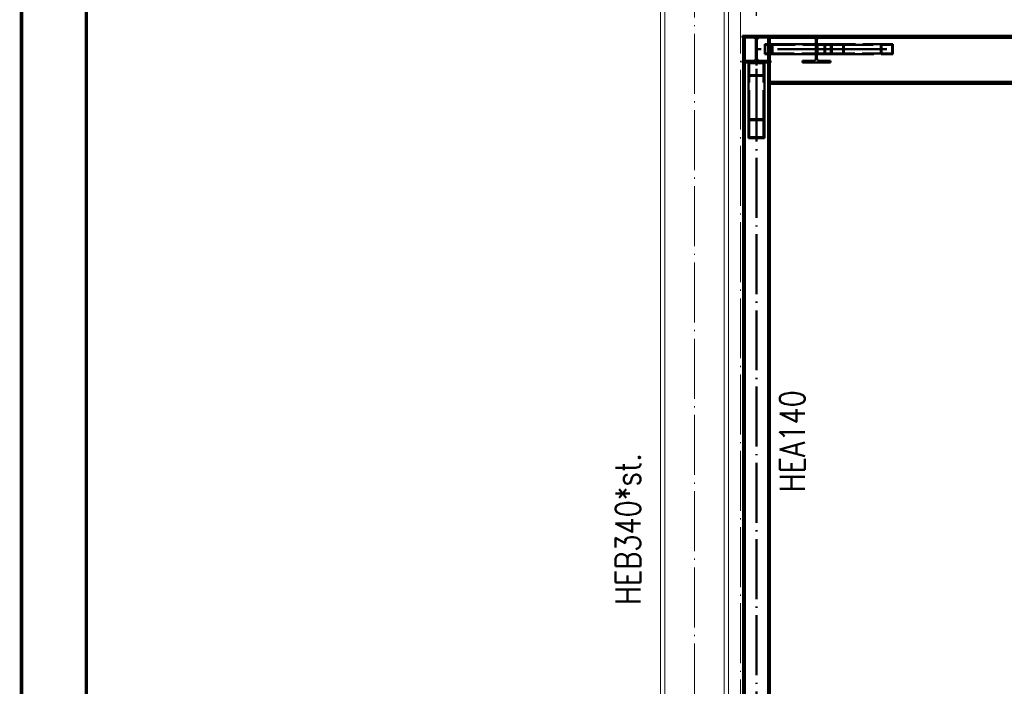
# Paper-space layout 'Layout1' of a CAD drawing. Extents: x -2 to 1033, y -36 to 596.
# Tile 21 of 182: x 0 to 98, y 460 to 527. Entities that reach past the tile are written whole.
import ezdxf
from ezdxf.enums import TextEntityAlignment as Align

# ---------------------------------------------------------------- set-up
doc = ezdxf.new("R2010")
doc.units = 0
for name, pattern in [('ACAD_ISO02W100', [15, 12, -3]), ('ACAD_ISO04W100', [30.5, 24, -3, 0.5, -3]), ('HP_01_CER_B', [8, 5, -1, 1, -1])]:
    doc.linetypes.add(name, pattern=pattern)
doc.layers.get('0').update_dxf_attribs({"linetype": 'CONTINUOUS'})
doc.layers.get('DEFPOINTS').update_dxf_attribs({"color": 132, "linetype": 'CONTINUOUS'})
doc.layers.add('RAMECEK_HP', color=251, linetype='CONTINUOUS')
for name, color, linetype, lineweight in [('SS_1.ET-HALA_TaO-RASTR', 7, 'HP_01_CER_B', 13), ('SS_1.ET-HALA_TaO-SLOUP', 9, 'CONTINUOUS', 13), ('SS_2.ET-HALA_TaO-VESTAVBA_A1÷B2-VAZBA2', 51, 'CONTINUOUS', 50), ('SS_KOTY', 3, 'CONTINUOUS', 25), ('SS_POPIS_PROFILU', 13, 'CONTINUOUS', 25), ('SS_SRAFY', 8, 'CONTINUOUS', 18), ('SS_STAV.OK-POPIS_PROFILU', 9, 'CONTINUOUS', 13)]:
    doc.layers.add(name, color=color, linetype=linetype, lineweight=lineweight)
doc.styles.add('ROMANS', font='romans.shx', dxfattribs={"width": 0.8})
doc.styles.add('romans.shx', font='romans.shx', dxfattribs={"height": 5})
doc.dimstyles.new('A-1_(2.5)_50AS', dxfattribs={"dimtxt": 2.5, "dimasz": 2, "dimexe": 1, "dimexo": 2, "dimgap": 0, "dimtad": 0, "dimdec": 1, "dimlfac": 50, "dimrnd": 1, "dimtxsty": 'ROMANS', "dimblk1": 'OBLIQUE', "dimblk2": 'OBLIQUE', "dimsah": 1, "dimcen": 2, "dimclrd": 256, "dimclre": 256, "dimclrt": 256, "dimadec": 1, "dimazin": 2, "dimtfac": 0.714286, "dimtdec": 1, "dimtmove": 0, "dimatfit": 3, "dimldrblk": 'OPEN', "dimfxl": 1, "dimtvp": 1.142857, "dimtfill": 1, "dimtolj": 1, "dimlwd": -1, "dimlwe": -1, "dimarcsym": 0})

# ---------------------------------------------------------------- blocks, each defined once
blk = doc.blocks.new('*U6')
at = {"layer": 'RAMECEK_HP', "lineweight": 35, "const_width": 0.35}
for points in [[(0, 594), (0, 0), (841, 0), (841, 594)], [(6.5, 587.5), (6.5, 6.5), (834.5, 6.5), (834.5, 587.5)]]:
    blk.add_lwpolyline(points, close=True, dxfattribs=at)
at = {"layer": 'DEFPOINTS', "style": 'ROMANS', "width": 0.8}
blk.add_attdef('TISK', text='', height=10, dxfattribs=at).set_placement((841, -33), align=Align.RIGHT)
blk = doc.blocks.new('_Oblique')
at = {"color": 0, "linetype": 'ByBlock', "lineweight": -2}
blk.add_line((-0.5, -0.5), (0.5, 0.5), dxfattribs=at)
blk = doc.blocks.new('*D51')
at = {"layer": 'DEFPOINTS', "color": 0, "transparency": 16777216}
for p in [(71.939, 542.19), (71.939, 541.809), (73.539, 525.26, -10152.8)]:
    blk.add_point(p, dxfattribs=at)
at = {"layer": 'SS_KOTY', "transparency": 16777216}
for p, q in [((71.939, 543.809), (71.939, 543.19)), ((73.539, 527.26), (73.539, 543.19)), ((71.939, 542.19), (66.701, 542.19)), ((73.539, 542.19), (71.939, 542.19))]:
    blk.add_line(p, q, dxfattribs=at)
at = {"layer": 'SS_KOTY', "transparency": 16777216, "xscale": 2, "yscale": 2, "zscale": 2, "rotation": 180}
blk.add_blockref('_Oblique', (71.939, 542.19), dxfattribs=at)
at = {"layer": 'SS_KOTY', "transparency": 16777216, "xscale": 2, "yscale": 2, "zscale": 2}
blk.add_blockref('_Oblique', (73.539, 542.19), dxfattribs=at)
at = {"layer": 'SS_KOTY', "transparency": 16777216, "insert": (68.32, 545.047), "char_height": 2.5, "attachment_point": 5, "style": 'ROMANS', "bg_fill": 3, "box_fill_scale": 1.1, "bg_fill_color": 256, "bg_fill_true_color": 13158600, "bg_fill_transparency": 0}
blk.add_mtext('\\A1;80', dxfattribs=at)
blk = doc.blocks.new('_OPEN')
at = {"color": 0, "linetype": 'ByBlock'}
for p, q in [((-1, 0.167), (0, 0)), ((0, 0), (-1, -0.167)), ((0, 0), (-1, 0))]:
    blk.add_line(p, q, dxfattribs=at)
blk = doc.blocks.new('*D52')
at = {"layer": 'DEFPOINTS', "color": 0, "transparency": 16777216}
for p in [(210.939, 542.19), (73.539, 525.26, -10152.8), (210.939, 525.26, -10152.8)]:
    blk.add_point(p, dxfattribs=at)
at = {"layer": 'SS_KOTY', "transparency": 16777216}
for p, q in [((73.539, 527.26), (73.539, 543.19)), ((210.939, 527.26), (210.939, 543.19)), ((73.539, 542.19), (210.939, 542.19))]:
    blk.add_line(p, q, dxfattribs=at)
at = {"layer": 'SS_KOTY', "transparency": 16777216, "xscale": 2, "yscale": 2, "zscale": 2, "rotation": 180}
blk.add_blockref('_Oblique', (73.539, 542.19), dxfattribs=at)
at = {"layer": 'SS_KOTY', "transparency": 16777216, "xscale": 2, "yscale": 2, "zscale": 2}
blk.add_blockref('_Oblique', (210.939, 542.19), dxfattribs=at)
at = {"layer": 'SS_KOTY', "transparency": 16777216, "insert": (142.239, 545.047), "char_height": 2.5, "attachment_point": 5, "style": 'ROMANS', "bg_fill": 3, "box_fill_scale": 1.1, "bg_fill_color": 256, "bg_fill_true_color": 13158600, "bg_fill_transparency": 0}
blk.add_mtext('\\A1;6870', dxfattribs=at)

psp = doc.layouts.get("Layout1")

# ---------------------------------------------------------------- linework, layer by layer
at = {"layer": 'SS_1.ET-HALA_TaO-SLOUP', "color": 5, "linetype": 'Continuous', "ltscale": 0.25}
for p, q in [((63.9386, 398.6604), (63.9386, 536.8089)), ((64.3686, 424.4604), (64.3686, 536.8089))]:
    psp.add_line(p, q, dxfattribs=at)
at = {"layer": 'SS_2.ET-HALA_TaO-VESTAVBA_A1÷B2-VAZBA2', "color": 1, "linetype": 'Continuous', "ltscale": 0.25}
for p, q in [((80.9938, 524.4404), (74.3768, 524.4404)), ((74.3768, 524.4404), (74.3768, 523.4404)), ((82.2806, 524.4404), (80.9938, 524.4404)), ((80.9938, 523.4404), (80.9938, 524.4404)), ((81.071, 524.3804), (82.2034, 524.3804)), ((81.071, 523.5004), (81.071, 524.3804)), ((82.2034, 523.5004), (82.2034, 524.3804)), ((82.2806, 523.4404), (82.2806, 524.4404)), ((74.3768, 523.4404), (80.9938, 523.4404)), ((74.6986, 523.4404), (74.6986, 522.7704)), ((74.8686, 523.4404), (74.8686, 522.7704)), ((80.9938, 523.4404), (82.2806, 523.4404)), ((82.2034, 523.5004), (81.071, 523.5004)), ((73.2436, 522.7704), (72.1386, 522.7704)), ((72.1386, 522.7704), (72.1386, 522.6004)), ((72.1386, 522.6004), (74.9386, 522.6004)), ((72.2086, 446.0604), (72.2086, 522.6004)), ((72.3786, 522.6004), (72.3786, 446.0604)), ((72.7386, 516.9401), (72.7386, 522.6004)), ((74.9386, 522.7704), (73.8336, 522.7704)), ((74.3386, 516.9401), (74.3386, 522.6004)), ((74.6986, 522.6004), (74.6986, 446.0604)), ((74.8686, 522.6004), (74.8686, 446.0604)), ((74.9386, 522.6004), (74.9386, 522.7704)), ((209.6086, 520.6564), (74.8686, 520.6564)), ((74.8686, 520.4604), (209.6086, 520.4604)), ((72.7386, 516.9401), (74.3386, 516.9401)), ((72.7386, 515.0213), (72.7386, 516.9401)), ((72.8186, 516.8442), (74.2586, 516.8442)), ((72.8186, 515.1172), (72.8186, 516.8442)), ((74.2586, 515.1172), (74.2586, 516.8442)), ((74.3386, 515.0213), (74.3386, 516.9401)), ((72.7386, 515.0213), (74.3386, 515.0213)), ((72.8186, 515.1172), (74.2586, 515.1172))]:
    psp.add_line(p, q, dxfattribs=at)
at = {"layer": 'SS_2.ET-HALA_TaO-VESTAVBA_A1÷B2-VAZBA2', "color": 3, "linetype": 'ACAD_ISO02W100', "ltscale": 0.25}
for p, q in [((74.4234, 524.3804), (81.071, 524.3804)), ((74.4234, 524.3804), (74.4234, 523.5004)), ((74.6986, 524.4404), (74.6986, 523.4404)), ((74.8686, 524.4404), (74.8686, 523.4404)), ((75.1072, 524.3804), (75.1072, 523.5004)), ((75.1539, 524.4404), (75.1539, 523.4404)), ((79.5936, 524.7604), (79.4836, 524.7604)), ((79.4836, 524.6897), (79.4836, 524.7604)), ((79.4836, 524.6604), (79.4836, 524.6897)), ((79.4836, 524.6604), (79.5936, 524.6604)), ((79.4836, 523.0104), (79.4836, 524.6604)), ((79.5936, 524.7604), (79.5936, 524.6897)), ((79.5936, 524.6897), (79.5936, 524.6604)), ((79.5936, 524.6604), (79.5936, 523.0104)), ((79.6427, 524.3804), (79.6427, 523.5004)), ((80.3622, 524.3804), (80.3622, 523.5004)), ((80.4112, 524.4404), (80.4112, 523.4404)), ((82.2034, 524.3804), (87.119, 524.3804)), ((87.1924, 524.4404), (82.2806, 524.4404)), ((85.9693, 523.4404), (85.9693, 524.4404)), ((86.0427, 523.5004), (86.0427, 524.3804)), ((87.119, 523.5004), (87.119, 524.3804)), ((87.1924, 523.4404), (87.1924, 524.4404)), ((81.071, 523.5004), (74.4234, 523.5004)), ((87.119, 523.5004), (82.2034, 523.5004)), ((82.2806, 523.4404), (87.1924, 523.4404)), ((72.2086, 522.6004), (72.2086, 522.7704)), ((72.3786, 522.7704), (72.3786, 522.6004)), ((72.5386, 522.6004), (72.5386, 522.7704)), ((72.6386, 522.6004), (72.6386, 522.7704)), ((74.2586, 522.5337), (72.8186, 522.5337)), ((72.8186, 516.8442), (72.8186, 522.5337)), ((74.2586, 516.8442), (74.2586, 522.5337)), ((74.4386, 522.7704), (74.4386, 522.6004)), ((74.5386, 522.6004), (74.5386, 522.7704)), ((74.6986, 522.7704), (74.6986, 522.6004)), ((74.8686, 522.7704), (74.8686, 522.6004)), ((79.2436, 522.7704), (78.1386, 522.7704)), ((78.1386, 522.7704), (78.1386, 522.6004)), ((78.1386, 522.6004), (80.9386, 522.6004)), ((80.9386, 522.7704), (79.8336, 522.7704)), ((80.9386, 522.6004), (80.9386, 522.7704)), ((74.3386, 521.2662), (72.7386, 521.2662)), ((74.2586, 521.3329), (72.8186, 521.3329))]:
    psp.add_line(p, q, dxfattribs=at)
at = {"layer": 'SS_2.ET-HALA_TaO-VESTAVBA_A1÷B2-VAZBA2', "color": 7, "linetype": 'ACAD_ISO04W100', "ltscale": 0.25}
for p, q in [((81.6372, 523.9404), (73.5386, 523.9404)), ((86.5809, 523.9404), (79.5386, 523.9404)), ((73.5386, 515.9807), (73.5386, 522.6004))]:
    psp.add_line(p, q, dxfattribs=at)
at = {"layer": 'SS_2.ET-HALA_TaO-VESTAVBA_A1÷B2-VAZBA2', "color": 1, "linetype": 'Continuous', "ltscale": 0.25, "extrusion": (6.27875e-14, -1.51521e-13, -1)}
psp.add_arc((-73.2436, 523.0104), 0.24, 180, 270, dxfattribs=at)
at = {"layer": 'SS_2.ET-HALA_TaO-VESTAVBA_A1÷B2-VAZBA2', "color": 1, "linetype": 'Continuous', "ltscale": 0.25, "extrusion": (-1.51582e-13, -6.27263e-14, -1)}
psp.add_arc((-73.8336, 523.0104), 0.24, 270, 0, dxfattribs=at)
at = {"layer": 'SS_2.ET-HALA_TaO-VESTAVBA_A1÷B2-VAZBA2', "color": 3, "linetype": 'ACAD_ISO02W100', "ltscale": 0.25, "extrusion": (-3.7494e-33, 6.12323e-17, -1)}
for centre, start, end in [((-79.2436, 523.0104), 180, 270), ((-79.8336, 523.0104), 270, 0)]:
    psp.add_arc(centre, 0.24, start, end, dxfattribs=at)

# ---------------------------------------------------------------- block references
at = {"layer": 'RAMECEK_HP'}
psp.add_blockref('*U6', (0, 0), dxfattribs=at)

# ---------------------------------------------------------------- texts
at = {"layer": 'SS_POPIS_PROFILU', "color": 13, "style": 'romans.shx', "width": 0.8}
psp.add_text('HEA140', height=2.5, rotation=90, dxfattribs=at).set_placement((78.3686, 479.6166))
at = {"layer": 'SS_STAV.OK-POPIS_PROFILU', "color": 9, "style": 'romans.shx', "width": 0.8}
psp.add_text('HEB340*st.', height=2.5, rotation=90, dxfattribs=at).set_placement((61.9386, 468.3575))

# ---------------------------------------------------------------- next in the draw order: dimensions: what is measured, and where the dimension line sits
at = {"layer": 'SS_KOTY'}
dim = psp.add_linear_dim(base=(71.9386, 542.1898), p1=(73.5386, 525.2604, -10152.8), p2=(71.9386, 541.8089), dimstyle='A-1_(2.5)_50AS', dxfattribs=at)
dim.commit()
dim.dimension.update_dxf_attribs({"geometry": '*D51', "text_midpoint": (68.3196, 545.0469)})

# ---------------------------------------------------------------- next in the draw order: linework, layer by layer
at = {"layer": 'SS_1.ET-HALA_TaO-RASTR', "linetype": 'ACAD_ISO04W100', "ltscale": 0.25}
psp.add_line((71.9386, 325.2604), (71.9386, 541.8089), dxfattribs=at)
at = {"layer": 'SS_1.ET-HALA_TaO-SLOUP', "color": 9, "linetype": 'ACAD_ISO04W100', "ltscale": 0.25}
psp.add_line((67.3386, 305.9725), (67.3386, 536.8089), dxfattribs=at)
at = {"layer": 'SS_1.ET-HALA_TaO-SLOUP', "color": 5, "linetype": 'Continuous', "ltscale": 0.25}
for p, q in [((70.3086, 536.8089), (70.3086, 424.4604)), ((70.7386, 536.8089), (70.7386, 424.4604))]:
    psp.add_line(p, q, dxfattribs=at)

# ---------------------------------------------------------------- next in the draw order: dimensions: what is measured, and where the dimension line sits
at = {"layer": 'SS_KOTY'}
dim = psp.add_linear_dim(base=(210.9386, 542.1898), p1=(73.5386, 525.2604, -10152.8), p2=(210.9386, 525.2604, -10152.8), dimstyle='A-1_(2.5)_50AS', override={"dimtmove": 1}, dxfattribs=at)
dim.commit()
dim.dimension.update_dxf_attribs({"geometry": '*D52', "text_midpoint": (142.2386, 545.0469)})

# ---------------------------------------------------------------- next in the draw order: hatches: boundary and pattern name
at = {"layer": 'SS_SRAFY'}
h = psp.add_hatch(dxfattribs=at)
h.set_pattern_fill('ANSI31', color=5, scale=0.02, style=0)
h.set_pattern_definition([(45, (95.93863, 325.26042), (-0.04490128, 0.04490128), [])])
h.paths.add_polyline_path([(72.1386, 522.7704), (72.1386, 522.6004), (74.9386, 522.6004), (74.9386, 522.7704), (73.8336, 522.7704, -0.4142136), (73.5936, 523.0104), (73.5936, 524.8504, -0.4142136), (73.8336, 525.0904), (74.9386, 525.0904), (74.9386, 525.2604), (72.1386, 525.2604), (72.1386, 525.0904), (73.2436, 525.0904, -0.4142136), (73.4836, 524.8504), (73.4836, 523.0104, -0.4142136), (73.2436, 522.7704)], flags=0)

# ---------------------------------------------------------------- next in the draw order: linework, layer by layer
at = {"layer": 'SS_2.ET-HALA_TaO-VESTAVBA_A1÷B2-VAZBA2', "color": 1, "linetype": 'Continuous', "ltscale": 0.25}
for p, q in [((74.9386, 525.2604), (72.1386, 525.2604)), ((72.1386, 525.2604), (72.1386, 525.0904)), ((72.1386, 525.0904), (73.2436, 525.0904)), ((72.2086, 522.7704), (72.2086, 525.0904)), ((72.3786, 525.0904), (72.3786, 522.7704)), ((73.8336, 525.0904), (74.9386, 525.0904)), ((74.6986, 525.0904), (74.6986, 524.4404)), ((74.8686, 525.0904), (74.8686, 524.4404)), ((118.1386, 525.2604), (74.9386, 525.2604)), ((74.9386, 525.0904), (74.9386, 525.2604)), ((73.4836, 524.8504), (73.4836, 523.0104)), ((73.5936, 523.0104), (73.5936, 524.8504)), ((119.3064, 525.0644), (74.8686, 525.0644))]:
    psp.add_line(p, q, dxfattribs=at)
at = {"layer": 'SS_2.ET-HALA_TaO-VESTAVBA_A1÷B2-VAZBA2', "color": 3, "linetype": 'ACAD_ISO02W100', "ltscale": 0.25}
for p, q in [((72.2086, 525.0904), (72.2086, 525.2604)), ((72.3786, 525.2604), (72.3786, 525.0904)), ((72.5386, 525.0904), (72.5386, 525.2604)), ((72.6386, 525.0904), (72.6386, 525.2604)), ((74.4386, 525.2604), (74.4386, 525.0904)), ((74.5386, 525.0904), (74.5386, 525.2604)), ((74.6986, 525.2604), (74.6986, 525.0904)), ((74.8686, 525.2604), (74.8686, 525.0904)), ((78.1386, 525.2604), (78.1386, 525.0904)), ((78.1386, 525.0904), (79.2436, 525.0904)), ((79.8336, 525.0904), (80.9386, 525.0904)), ((80.9386, 525.0904), (80.9386, 525.2604)), ((79.4836, 524.7604), (79.4836, 524.8504)), ((79.5936, 524.8504), (79.5936, 524.7604))]:
    psp.add_line(p, q, dxfattribs=at)
at = {"layer": 'SS_2.ET-HALA_TaO-VESTAVBA_A1÷B2-VAZBA2', "color": 7, "linetype": 'ACAD_ISO04W100', "ltscale": 0.25}
for p in [(73.5386, 446.0604), (210.9386, 525.2604)]:
    psp.add_line(p, (73.5386, 525.2604), dxfattribs=at)
at = {"layer": 'SS_2.ET-HALA_TaO-VESTAVBA_A1÷B2-VAZBA2', "color": 1, "linetype": 'Continuous', "ltscale": 0.25, "extrusion": (6.27875e-14, 1.51644e-13, -1)}
psp.add_arc((-73.2436, 524.8504), 0.24, 90, 180, dxfattribs=at)
at = {"layer": 'SS_2.ET-HALA_TaO-VESTAVBA_A1÷B2-VAZBA2', "color": 1, "linetype": 'Continuous', "ltscale": 0.25, "extrusion": (-1.51582e-13, 6.28487e-14, -1)}
psp.add_arc((-73.8336, 524.8504), 0.24, 0, 90, dxfattribs=at)
at = {"layer": 'SS_2.ET-HALA_TaO-VESTAVBA_A1÷B2-VAZBA2', "color": 3, "linetype": 'ACAD_ISO02W100', "ltscale": 0.25, "extrusion": (6.27875e-14, 1.51644e-13, -1)}
psp.add_arc((-79.2436, 524.8504), 0.24, 90, 180, dxfattribs=at)
at = {"layer": 'SS_2.ET-HALA_TaO-VESTAVBA_A1÷B2-VAZBA2', "color": 3, "linetype": 'ACAD_ISO02W100', "ltscale": 0.25, "extrusion": (-1.51582e-13, 6.28487e-14, -1)}
psp.add_arc((-79.8336, 524.8504), 0.24, 0, 90, dxfattribs=at)

doc.saveas('drawing.dxf')
